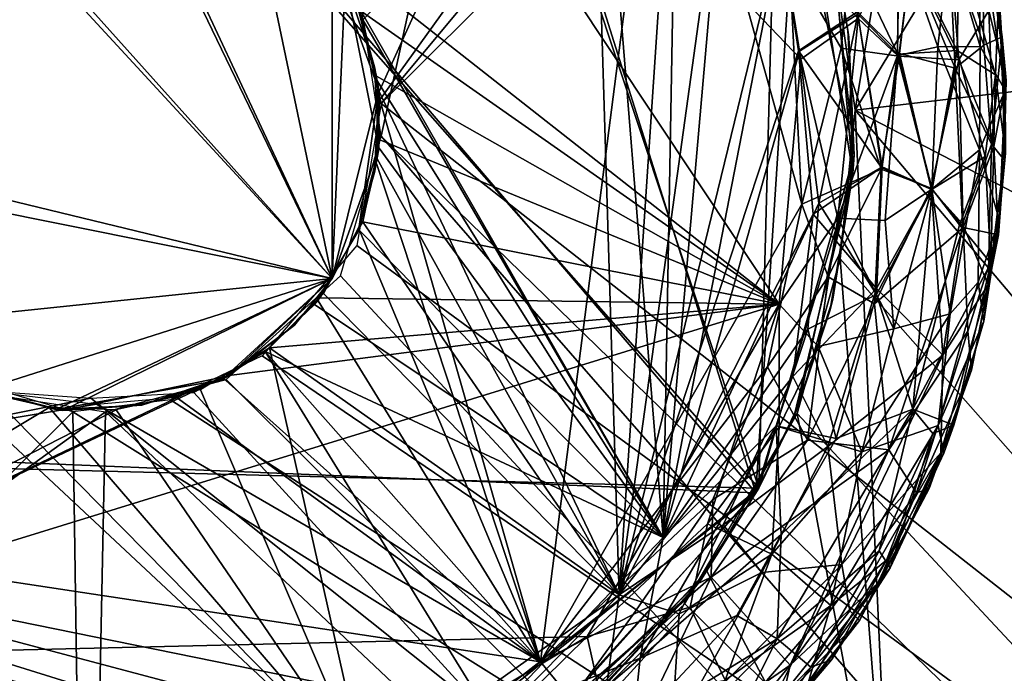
# Model space of a CAD drawing. Header units: inches. Extents: x -7.3 to 7.3, y -7.3 to 7.3.
# Tile 7 of 13: x -0.1 to 1.2, y -0.7 to 0.1. Entities that reach past the tile are written whole.
import ezdxf

# ---------------------------------------------------------------- set-up
doc = ezdxf.new("R2010")
doc.units = ezdxf.units.IN
doc.layers.get('0').update_dxf_attribs({"true_color": 0xc2ced6})

msp = doc.modelspace()

# ---------------------------------------------------------------- linework, layer by layer
for points in [[(0.9871, 0.0122), (2.12, 6.9287), (0.9492, 0.2759), (0.9871, 0.0122)], [(2.12, 6.9287), (0.9871, 0.0122), (7.2075, 0.7445), (2.12, 6.9287)], [(0.9492, 0.2759), (4.441, 5.7256), (0.9871, 0.0122), (0.9492, 0.2759)], [(6.6326, -2.9178), (0.9871, 0.0122), (4.441, 5.7256), (6.6326, -2.9178)], [(1.5299, 5.2582), (0.3764, -0.021), (0.3511, 0.1433), (1.5299, 5.2582)], [(4.0907, -3.638), (0.3764, -0.021), (1.5299, 5.2582), (4.0907, -3.638)], [(3.7124, 4.0241), (0.3466, 0.1439), (0.3764, 0.021), (3.7124, 4.0241)], [(0.3764, 0.021), (4.0565, 3.6746), (3.7124, 4.0241), (0.3764, 0.021)], [(4.0565, 3.6746), (0.3764, 0.021), (4.4589, -3.1799), (4.0565, 3.6746)], [(0.8592, -0.4808), (-0.8988, -0.4083), (-0.3417, 0.9257), (0.8592, -0.4808)], [(-0.3635, 0.9169), (-0.8887, -0.429), (0.8627, -0.4745), (-0.3635, 0.9169)], [(0.8627, -0.4745), (0.4071, 0.8994), (-0.3635, 0.9169), (0.8627, -0.4745)], [(-0.3417, 0.9257), (0.4282, 0.8892), (0.8592, -0.4808), (-0.3417, 0.9257)], [(0.8894, 0.2395), (0.1399, 0.8895), (0.9171, 0.0782), (0.8894, 0.2395)], [(0.8889, -0.2376), (0.9171, 0.0782), (0.1399, 0.8895), (0.8889, -0.2376)], [(0.8889, -0.2376), (0.1399, 0.8895), (0.2986, 0.2268), (0.8889, -0.2376)], [(0.4071, 0.8994), (0.8627, -0.4745), (0.8868, 0.4334), (0.4071, 0.8994)], [(0.8592, -0.4808), (0.4282, 0.8892), (0.914, 0.3678), (0.8592, -0.4808)], [(1.0348, -1.0349), (7.2075, 0.7445), (0.9871, 0.0122), (1.0348, -1.0349)], [(0.3132, 0.2052), (0.6448, 0.6346), (0.7397, -0.5383), (0.3132, 0.2052)], [(0.3736, 0.0364), (0.6448, 0.6345), (0.3487, 0.1403), (0.3736, 0.0364)], [(0.683, -0.6122), (0.6448, 0.6345), (0.3736, 0.0364), (0.683, -0.6122)], [(0.6448, 0.6346), (0.7583, 0.5112), (0.7397, -0.5383), (0.6448, 0.6346)], [(0.683, -0.6122), (0.758, 0.511), (0.6448, 0.6345), (0.683, -0.6122)], [(0.3747, 0.0257), (0.3532, 0.1294), (0.7401, 0.5344), (0.3747, 0.0257)], [(0.7401, 0.5344), (0.5814, -0.6985), (0.3747, 0.0257), (0.7401, 0.5344)], [(0.9182, -0.1088), (0.5814, -0.6985), (0.7401, 0.5344), (0.9182, -0.1088)], [(0.7401, 0.5344), (0.902, 0.2085), (0.9182, -0.1088), (0.7401, 0.5344)], [(0.758, 0.511), (0.683, -0.6122), (0.8195, 0.3747), (0.758, 0.511)], [(0.8196, 0.3747), (0.7397, -0.5383), (0.7583, 0.5112), (0.8196, 0.3747)], [(0.9859, -0.0457), (0.8868, 0.4334), (0.8627, -0.4745), (0.9859, -0.0457)], [(0.9546, 0.245), (0.8868, 0.4334), (0.9859, -0.0457), (0.9546, 0.245)], [(0.0339, 0.3746), (-0.18, 0.3297), (0.313, -0.2047), (0.0339, 0.3746)], [(-0.1709, 0.3352), (0.0428, 0.3731), (0.313, -0.2047), (-0.1709, 0.3352)], [(0.2047, 0.313), (0.0339, 0.3746), (0.313, -0.2047), (0.2047, 0.313)], [(0.313, -0.2047), (0.0428, 0.3731), (0.2047, 0.313), (0.313, -0.2047)], [(0.683, -0.6122), (0.8908, 0.2407), (0.8195, 0.3747), (0.683, -0.6122)], [(0.8196, 0.3747), (0.8913, 0.2408), (0.7397, -0.5383), (0.8196, 0.3747)], [(0.914, 0.3678), (0.9841, -0.0686), (0.8592, -0.4808), (0.914, 0.3678)], [(0.9841, -0.0686), (0.914, 0.3678), (0.9583, 0.231), (0.9841, -0.0686)], [(-0.1709, 0.3352), (0.313, -0.2047), (-0.3733, -0.0385), (-0.1709, 0.3352)], [(0.313, -0.2047), (-0.18, 0.3297), (-0.3678, -0.0681), (0.313, -0.2047)], [(0.2047, 0.313), (0.313, 0.2047), (0.313, -0.2047), (0.2047, 0.313)], [(0.2047, 0.313), (0.313, -0.2047), (0.3297, 0.18), (0.2047, 0.313)], [(1.1085, 0.2276), (1.1479, 0.0945), (1.1458, 0.2609), (1.1085, 0.2276)], [(1.1458, 0.2609), (1.1802, 0.0377), (1.1721, 0.1659), (1.1458, 0.2609)], [(1.1479, 0.0945), (1.1802, 0.0377), (1.1458, 0.2609), (1.1479, 0.0945)], [(0.9546, 0.245), (0.9859, -0.0457), (0.9777, 0.1154), (0.9546, 0.245)], [(0.9583, 0.231), (0.9546, 0.245), (0.9777, 0.1154), (0.9583, 0.231)], [(1.1506, 0.2369), (1.1763, 0.107), (1.1562, 0.2427), (1.1506, 0.2369)], [(1.1594, 0.1407), (1.1562, 0.2427), (1.1815, 0.0507), (1.1594, 0.1407)], [(1.1815, 0.0507), (1.1562, 0.2427), (1.1763, 0.107), (1.1815, 0.0507)], [(0.683, -0.6122), (0.9138, 0.0887), (0.8908, 0.2407), (0.683, -0.6122)], [(0.9151, 0.0884), (0.7397, -0.5383), (0.8913, 0.2408), (0.9151, 0.0884)], [(0.8894, 0.2395), (0.9171, 0.0782), (0.9909, 0.1306), (0.8894, 0.2395)], [(0.8908, 0.2407), (0.9138, 0.0887), (0.99, 0.1392), (0.8908, 0.2407)], [(0.8913, 0.2408), (0.9905, 0.1362), (0.9151, 0.0884), (0.8913, 0.2408)], [(0.9583, 0.231), (0.9788, 0.1065), (0.9841, -0.0686), (0.9583, 0.231)], [(0.9777, 0.1154), (0.9788, 0.1065), (0.9583, 0.231), (0.9777, 0.1154)], [(0.9905, 0.1362), (1.0437, 0.2365), (1.0414, 0.0845), (0.9905, 0.1362)], [(0.9909, 0.1306), (1.0414, 0.0827), (1.0428, 0.2394), (0.9909, 0.1306)], [(1.0414, 0.0827), (1.0936, 0.0939), (1.0428, 0.2394), (1.0414, 0.0827)], [(1.0437, 0.2365), (1.1185, 0.0892), (1.0414, 0.0845), (1.0437, 0.2365)], [(1.0428, 0.2394), (1.0936, 0.0939), (1.1085, 0.2276), (1.0428, 0.2394)], [(1.1212, 0.2233), (1.1185, 0.0892), (1.0437, 0.2365), (1.1212, 0.2233)], [(1.1083, 0.2227), (1.1526, 0.0963), (1.1506, 0.2369), (1.1083, 0.2227)], [(1.1526, 0.0963), (1.1763, 0.107), (1.1506, 0.2369), (1.1526, 0.0963)], [(0.348, 0.1415), (0.8889, -0.2376), (0.2986, 0.2268), (0.348, 0.1415)], [(1.1086, 0.2273), (1.1204, 0.0774), (1.0582, 0.2039), (1.1086, 0.2273)], [(1.0582, 0.2039), (1.116, 0.0663), (1.1083, 0.2227), (1.0582, 0.2039)], [(1.0936, 0.0939), (1.1479, 0.0945), (1.1085, 0.2276), (1.0936, 0.0939)], [(1.116, 0.0663), (1.1526, 0.0963), (1.1083, 0.2227), (1.116, 0.0663)], [(1.1086, 0.2273), (1.1594, 0.1407), (1.1204, 0.0774), (1.1086, 0.2273)], [(1.1212, 0.2233), (1.1678, 0.0579), (1.1185, 0.0892), (1.1212, 0.2233)], [(1.1212, 0.2233), (1.1721, 0.1659), (1.1678, 0.0579), (1.1212, 0.2233)], [(0.313, 0.2047), (0.3733, 0.0385), (0.313, -0.2047), (0.313, 0.2047)], [(0.313, 0.2047), (0.3478, 0.1377), (0.3733, 0.0385), (0.313, 0.2047)], [(0.3527, 0.1286), (0.3132, 0.2052), (0.7397, -0.5383), (0.3527, 0.1286)], [(0.9815, 0.2118), (0.9691, 0.0921), (0.902, 0.2085), (0.9815, 0.2118)], [(0.902, 0.2085), (0.9691, 0.0921), (0.9182, -0.1088), (0.902, 0.2085)], [(0.9815, 0.2118), (1.0434, 0.0818), (0.9691, 0.0921), (0.9815, 0.2118)], [(0.9815, 0.2118), (1.0582, 0.2039), (1.0434, 0.0818), (0.9815, 0.2118)], [(0.99, 0.1392), (1.0443, 0.0854), (1.0582, 0.2039), (0.99, 0.1392)], [(1.0582, 0.2039), (1.1204, 0.0774), (1.0434, 0.0818), (1.0582, 0.2039)], [(1.0443, 0.0854), (1.116, 0.0663), (1.0582, 0.2039), (1.0443, 0.0854)], [(0.3732, -0.0375), (0.3297, 0.18), (0.313, -0.2047), (0.3732, -0.0375)], [(0.3297, 0.18), (0.3732, -0.0375), (0.3678, 0.0681), (0.3297, 0.18)], [(0.3678, 0.0681), (0.3478, 0.1377), (0.3297, 0.18), (0.3678, 0.0681)], [(1.1678, 0.0579), (1.1721, 0.1659), (1.1809, -0.0432), (1.1678, 0.0579)], [(1.1809, -0.0432), (1.1721, 0.1659), (1.1802, 0.0377), (1.1809, -0.0432)], [(0.3702, 0.0562), (0.8889, -0.2376), (0.348, 0.1415), (0.3702, 0.0562)], [(1.1204, 0.0774), (1.1594, 0.1407), (1.1657, -0.0346), (1.1204, 0.0774)], [(1.1594, 0.1407), (1.1815, 0.0507), (1.1657, -0.0346), (1.1594, 0.1407)], [(0.3678, 0.0681), (0.3733, 0.0385), (0.3478, 0.1377), (0.3678, 0.0681)], [(0.3711, 0.0504), (0.3527, 0.1286), (0.7397, -0.5383), (0.3711, 0.0504)], [(1.0209, -0.0615), (0.99, 0.1392), (0.9138, 0.0887), (1.0209, -0.0615)], [(0.9401, -0.1076), (0.9151, 0.0884), (0.9905, 0.1362), (0.9401, -0.1076)], [(0.9647, -0.1267), (0.9909, 0.1306), (0.9171, 0.0782), (0.9647, -0.1267)], [(1.0217, -0.0605), (0.9401, -0.1076), (0.9905, 0.1362), (1.0217, -0.0605)], [(1.0414, 0.0827), (0.9909, 0.1306), (0.9647, -0.1267), (1.0414, 0.0827)], [(0.99, 0.1392), (1.0209, -0.0615), (1.0443, 0.0854), (0.99, 0.1392)], [(0.9905, 0.1362), (1.0414, 0.0845), (1.0217, -0.0605), (0.9905, 0.1362)], [(0.9788, 0.1065), (0.9777, 0.1154), (0.9859, -0.0457), (0.9788, 0.1065)], [(0.9859, -0.0457), (0.9841, -0.0686), (0.9788, 0.1065), (0.9859, -0.0457)], [(1.1526, 0.0963), (1.1627, -0.0313), (1.1763, 0.107), (1.1526, 0.0963)], [(1.1763, 0.107), (1.1627, -0.0313), (1.1789, -0.0518), (1.1763, 0.107)], [(1.1815, 0.0507), (1.1763, 0.107), (1.1789, -0.0518), (1.1815, 0.0507)], [(1.0204, -0.0637), (0.9182, -0.1088), (0.9691, 0.0921), (1.0204, -0.0637)], [(0.9691, 0.0921), (1.0434, 0.0818), (1.0204, -0.0637), (0.9691, 0.0921)], [(1.0859, -0.0896), (1.0936, 0.0939), (1.0414, 0.0827), (1.0859, -0.0896)], [(1.086, -0.0895), (1.0414, 0.0845), (1.1185, 0.0892), (1.086, -0.0895)], [(1.0859, -0.0896), (1.1472, -0.0387), (1.0936, 0.0939), (1.0859, -0.0896)], [(1.086, -0.0895), (1.1185, 0.0892), (1.1543, -0.0472), (1.086, -0.0895)], [(1.0936, 0.0939), (1.1472, -0.0387), (1.1479, 0.0945), (1.0936, 0.0939)], [(1.116, 0.0663), (1.1627, -0.0313), (1.1526, 0.0963), (1.116, 0.0663)], [(1.1185, 0.0892), (1.1678, 0.0579), (1.1543, -0.0472), (1.1185, 0.0892)], [(1.1479, 0.0945), (1.1472, -0.0387), (1.1802, 0.0377), (1.1479, 0.0945)], [(0.9138, 0.0887), (0.683, -0.6122), (0.9328, -0.1214), (0.9138, 0.0887)], [(0.7397, -0.5383), (0.9151, 0.0884), (0.9401, -0.1076), (0.7397, -0.5383)], [(0.9171, 0.0782), (0.8889, -0.2376), (0.9647, -0.1267), (0.9171, 0.0782)], [(0.9328, -0.1214), (1.0209, -0.0615), (0.9138, 0.0887), (0.9328, -0.1214)], [(1.0258, -0.1296), (1.0414, 0.0827), (0.9647, -0.1267), (1.0258, -0.1296)], [(1.085, -0.088), (1.0204, -0.0637), (1.0434, 0.0818), (1.085, -0.088)], [(1.0209, -0.0615), (1.0854, -0.0897), (1.0443, 0.0854), (1.0209, -0.0615)], [(1.086, -0.0895), (1.0217, -0.0605), (1.0414, 0.0845), (1.086, -0.0895)], [(1.0258, -0.1296), (1.0859, -0.0896), (1.0414, 0.0827), (1.0258, -0.1296)], [(1.0434, 0.0818), (1.1204, 0.0774), (1.085, -0.088), (1.0434, 0.0818)], [(1.0854, -0.0897), (1.116, 0.0663), (1.0443, 0.0854), (1.0854, -0.0897)], [(1.1204, 0.0774), (1.126, -0.139), (1.085, -0.088), (1.1204, 0.0774)], [(1.1204, 0.0774), (1.1657, -0.0346), (1.126, -0.139), (1.1204, 0.0774)], [(0.3678, 0.0681), (0.3732, -0.0375), (0.3733, 0.0385), (0.3678, 0.0681)], [(1.0854, -0.0897), (1.1254, -0.134), (1.116, 0.0663), (1.0854, -0.0897)], [(1.116, 0.0663), (1.1254, -0.134), (1.1627, -0.0313), (1.116, 0.0663)], [(0.3702, 0.0562), (0.3747, -0.0257), (0.8889, -0.2376), (0.3702, 0.0562)], [(1.1678, 0.0579), (1.1618, -0.1848), (1.1543, -0.0472), (1.1678, 0.0579)], [(1.1678, 0.0579), (1.1809, -0.0432), (1.1618, -0.1848), (1.1678, 0.0579)], [(0.3733, 0.0385), (0.3478, -0.1377), (0.313, -0.2047), (0.3733, 0.0385)], [(0.3478, -0.1377), (0.3733, 0.0385), (0.3678, -0.0681), (0.3478, -0.1377)], [(0.3732, -0.0375), (0.3678, -0.0681), (0.3733, 0.0385), (0.3732, -0.0375)], [(0.3711, 0.0504), (0.7397, -0.5383), (0.3736, -0.0364), (0.3711, 0.0504)], [(1.1657, -0.0346), (1.1815, 0.0507), (1.1717, -0.1481), (1.1657, -0.0346)], [(1.1789, -0.0518), (1.1717, -0.1481), (1.1815, 0.0507), (1.1789, -0.0518)], [(0.3747, 0.0257), (0.5814, -0.6985), (0.3702, -0.0562), (0.3747, 0.0257)], [(0.683, -0.6122), (0.3736, 0.0364), (0.3711, -0.0504), (0.683, -0.6122)], [(1.1472, -0.0387), (1.1727, -0.1288), (1.1802, 0.0377), (1.1472, -0.0387)], [(1.1809, -0.0432), (1.1802, 0.0377), (1.1727, -0.1288), (1.1809, -0.0432)], [(0.3447, -0.1619), (4.4589, -3.1799), (0.3764, 0.021), (0.3447, -0.1619)], [(0.9678, -0.1791), (1.0348, -1.0349), (0.9871, 0.0122), (0.9678, -0.1791)], [(5.2331, -5.0116), (0.9678, -0.1791), (0.9871, 0.0122), (5.2331, -5.0116)], [(0.9871, 0.0122), (6.6326, -2.9178), (5.2331, -5.0116), (0.9871, 0.0122)], [(3.797, -3.9419), (0.3237, -0.2011), (0.3764, -0.021), (3.797, -3.9419)], [(0.3764, -0.021), (4.0907, -3.638), (3.797, -3.9419), (0.3764, -0.021)], [(0.3732, -0.0375), (0.313, -0.2047), (0.3478, -0.1377), (0.3732, -0.0375)], [(0.3478, -0.1377), (0.3678, -0.0681), (0.3732, -0.0375), (0.3478, -0.1377)], [(0.348, -0.1422), (0.3736, -0.0364), (0.7397, -0.5383), (0.348, -0.1422)], [(0.3527, -0.1313), (0.8889, -0.2376), (0.3747, -0.0257), (0.3527, -0.1313)], [(1.1254, -0.134), (1.1582, -0.2127), (1.1627, -0.0313), (1.1254, -0.134)], [(1.1657, -0.0346), (1.1717, -0.1481), (1.126, -0.139), (1.1657, -0.0346)], [(1.1627, -0.0313), (1.1582, -0.2127), (1.1789, -0.0518), (1.1627, -0.0313)], [(-0.2645, -0.2645), (-0.3733, -0.0385), (0.313, -0.2047), (-0.2645, -0.2645)], [(0.3521, -0.131), (0.683, -0.6122), (0.3711, -0.0504), (0.3521, -0.131)], [(0.8627, -0.4745), (0.914, -0.3678), (0.9859, -0.0457), (0.8627, -0.4745)], [(0.9583, -0.231), (0.9859, -0.0457), (0.914, -0.3678), (0.9583, -0.231)], [(0.9841, -0.0686), (0.9859, -0.0457), (0.9583, -0.231), (0.9841, -0.0686)], [(1.0859, -0.0896), (1.1093, -0.2501), (1.1472, -0.0387), (1.0859, -0.0896)], [(1.1216, -0.1355), (1.086, -0.0895), (1.1543, -0.0472), (1.1216, -0.1355)], [(1.1472, -0.0387), (1.1093, -0.2501), (1.1453, -0.2094), (1.1472, -0.0387)], [(1.1543, -0.0472), (1.1618, -0.1848), (1.1216, -0.1355), (1.1543, -0.0472)], [(1.1472, -0.0387), (1.1453, -0.2094), (1.1727, -0.1288), (1.1472, -0.0387)], [(1.1727, -0.1288), (1.1618, -0.1848), (1.1809, -0.0432), (1.1727, -0.1288)], [(0.3478, -0.1412), (0.3702, -0.0562), (0.5814, -0.6985), (0.3478, -0.1412)], [(1.0209, -0.0615), (0.9328, -0.1214), (1.0143, -0.2174), (1.0209, -0.0615)], [(1.0217, -0.0605), (1.0144, -0.2251), (0.9401, -0.1076), (1.0217, -0.0605)], [(1.0209, -0.0615), (1.0143, -0.2174), (1.0854, -0.0897), (1.0209, -0.0615)], [(1.0217, -0.0605), (1.086, -0.0895), (1.0144, -0.2251), (1.0217, -0.0605)], [(1.1717, -0.1481), (1.1789, -0.0518), (1.1582, -0.2127), (1.1717, -0.1481)], [(-0.2645, -0.2645), (0.313, -0.2047), (-0.3678, -0.0681), (-0.2645, -0.2645)], [(0.3478, -0.1377), (0.3478, -0.1377), (0.3678, -0.0681), (0.3478, -0.1377)], [(0.8592, -0.4808), (0.9841, -0.0686), (0.9085, -0.3814), (0.8592, -0.4808)], [(0.9085, -0.3814), (0.9841, -0.0686), (0.9546, -0.245), (0.9085, -0.3814)], [(0.9182, -0.1088), (1.0204, -0.0637), (0.9524, -0.2024), (0.9182, -0.1088)], [(1.0204, -0.0637), (1.0117, -0.237), (0.9524, -0.2024), (1.0204, -0.0637)], [(0.9583, -0.231), (0.9546, -0.245), (0.9841, -0.0686), (0.9583, -0.231)], [(1.0204, -0.0637), (1.085, -0.088), (1.0117, -0.237), (1.0204, -0.0637)], [(1.085, -0.088), (1.126, -0.139), (1.0117, -0.237), (1.085, -0.088)], [(1.0143, -0.2174), (1.0998, -0.3033), (1.0854, -0.0897), (1.0143, -0.2174)], [(1.0144, -0.2251), (1.086, -0.0895), (1.0614, -0.373), (1.0144, -0.2251)], [(1.0258, -0.1296), (1.0369, -0.2692), (1.0859, -0.0896), (1.0258, -0.1296)], [(1.0859, -0.0896), (1.0369, -0.2692), (1.1093, -0.2501), (1.0859, -0.0896)], [(1.086, -0.0895), (1.1216, -0.1355), (1.0614, -0.373), (1.086, -0.0895)], [(1.0854, -0.0897), (1.0998, -0.3033), (1.1254, -0.134), (1.0854, -0.0897)], [(0.5814, -0.6985), (0.9182, -0.1088), (0.8742, -0.3181), (0.5814, -0.6985)], [(0.7397, -0.5383), (0.9401, -0.1076), (0.9261, -0.2698), (0.7397, -0.5383)], [(0.9524, -0.2024), (0.8742, -0.3181), (0.9182, -0.1088), (0.9524, -0.2024)], [(0.9401, -0.1076), (1.0144, -0.2251), (0.9261, -0.2698), (0.9401, -0.1076)], [(0.9328, -0.1214), (0.683, -0.6122), (0.9068, -0.3307), (0.9328, -0.1214)], [(0.8889, -0.2376), (0.9394, -0.2921), (0.9647, -0.1267), (0.8889, -0.2376)], [(0.9328, -0.1214), (0.9068, -0.3307), (1.0143, -0.2174), (0.9328, -0.1214)], [(0.9394, -0.2921), (1.0369, -0.2692), (0.9647, -0.1267), (0.9394, -0.2921)], [(1.0369, -0.2692), (1.0258, -0.1296), (0.9647, -0.1267), (1.0369, -0.2692)], [(0.2976, -0.2296), (0.8889, -0.2376), (0.3527, -0.1313), (0.2976, -0.2296)], [(0.3019, -0.2239), (0.683, -0.6122), (0.3521, -0.131), (0.3019, -0.2239)], [(0.313, -0.2047), (0.313, -0.2047), (0.3478, -0.1377), (0.313, -0.2047)], [(0.313, -0.2047), (0.3478, -0.1377), (0.3478, -0.1377), (0.313, -0.2047)], [(1.126, -0.139), (1.0304, -0.4252), (1.0117, -0.237), (1.126, -0.139)], [(1.126, -0.139), (1.132, -0.2723), (1.0304, -0.4252), (1.126, -0.139)], [(1.1216, -0.1355), (1.1618, -0.1848), (1.0614, -0.373), (1.1216, -0.1355)], [(1.1254, -0.134), (1.0998, -0.3033), (1.1582, -0.2127), (1.1254, -0.134)], [(1.1717, -0.1481), (1.132, -0.2723), (1.126, -0.139), (1.1717, -0.1481)], [(1.1727, -0.1288), (1.1453, -0.2094), (1.1528, -0.2593), (1.1727, -0.1288)], [(1.1727, -0.1288), (1.1528, -0.2593), (1.1618, -0.1848), (1.1727, -0.1288)], [(0.2904, -0.238), (0.348, -0.1422), (0.7397, -0.5383), (0.2904, -0.238)], [(0.2951, -0.2331), (0.3478, -0.1412), (0.5814, -0.6985), (0.2951, -0.2331)], [(1.1717, -0.1481), (1.1371, -0.3226), (1.132, -0.2723), (1.1717, -0.1481)], [(1.1371, -0.3226), (1.1717, -0.1481), (1.1582, -0.2127), (1.1371, -0.3226)], [(4.4589, -3.1799), (0.3447, -0.1619), (0.2231, -0.3041), (4.4589, -3.1799)], [(0.9678, -0.1791), (0.9122, -0.3786), (1.0348, -1.0349), (0.9678, -0.1791)], [(0.9678, -0.1791), (5.2331, -5.0116), (0.9122, -0.3786), (0.9678, -0.1791)], [(1.0614, -0.373), (1.1618, -0.1848), (1.1142, -0.3936), (1.0614, -0.373)], [(1.1528, -0.2593), (1.1142, -0.3936), (1.1618, -0.1848), (1.1528, -0.2593)], [(0.1767, -0.3347), (0.3237, -0.2011), (3.797, -3.9419), (0.1767, -0.3347)], [(0.9524, -0.2024), (0.9255, -0.413), (0.8742, -0.3181), (0.9524, -0.2024)], [(1.0117, -0.237), (0.9255, -0.413), (0.9524, -0.2024), (1.0117, -0.237)], [(0.313, -0.2047), (-0.1377, -0.3478), (-0.2645, -0.2645), (0.313, -0.2047)], [(-0.2645, -0.2645), (-0.1377, -0.3478), (0.313, -0.2047), (-0.2645, -0.2645)], [(0.313, -0.2047), (-0.0428, -0.3731), (-0.1377, -0.3478), (0.313, -0.2047)], [(0.313, -0.2047), (-0.1377, -0.3478), (-0.0339, -0.3746), (0.313, -0.2047)], [(-0.0428, -0.3731), (0.313, -0.2047), (0.1709, -0.3352), (-0.0428, -0.3731)], [(-0.0339, -0.3746), (0.18, -0.3297), (0.313, -0.2047), (-0.0339, -0.3746)], [(0.1709, -0.3352), (0.313, -0.2047), (0.2645, -0.2645), (0.1709, -0.3352)], [(0.2645, -0.2645), (0.313, -0.2047), (0.18, -0.3297), (0.2645, -0.2645)], [(0.2645, -0.2645), (0.2645, -0.2645), (0.313, -0.2047), (0.2645, -0.2645)], [(0.2645, -0.2645), (0.313, -0.2047), (0.313, -0.2047), (0.2645, -0.2645)], [(1.1453, -0.2094), (1.0939, -0.3937), (1.1528, -0.2593), (1.1453, -0.2094)], [(1.1093, -0.2501), (1.0939, -0.3937), (1.1453, -0.2094), (1.1093, -0.2501)], [(1.1582, -0.2127), (1.0975, -0.4291), (1.1371, -0.3226), (1.1582, -0.2127)], [(1.0998, -0.3033), (1.0975, -0.4291), (1.1582, -0.2127), (1.0998, -0.3033)], [(0.683, -0.6122), (0.3019, -0.2239), (0.2324, -0.294), (0.683, -0.6122)], [(0.9068, -0.3307), (0.9519, -0.4211), (1.0143, -0.2174), (0.9068, -0.3307)], [(1.0144, -0.2251), (0.9626, -0.4105), (0.9261, -0.2698), (1.0144, -0.2251)], [(1.0143, -0.2174), (0.9519, -0.4211), (1.0998, -0.3033), (1.0143, -0.2174)], [(1.0144, -0.2251), (1.0614, -0.373), (0.9626, -0.4105), (1.0144, -0.2251)], [(-0.5929, -0.695), (0.8889, -0.2376), (0.1769, -0.3299), (-0.5929, -0.695)], [(-0.5929, -0.695), (0.6417, -0.6658), (0.8889, -0.2376), (-0.5929, -0.695)], [(0.1769, -0.3299), (0.8889, -0.2376), (0.2324, -0.294), (0.1769, -0.3299)], [(0.2951, -0.2331), (0.5814, -0.6985), (0.2266, -0.2987), (0.2951, -0.2331)], [(0.2266, -0.2987), (0.2904, -0.238), (0.7397, -0.5383), (0.2266, -0.2987)], [(0.8889, -0.2376), (0.2976, -0.2296), (0.2324, -0.294), (0.8889, -0.2376)], [(0.8889, -0.2376), (0.6417, -0.6658), (0.7967, -0.5206), (0.8889, -0.2376)], [(0.8889, -0.2376), (0.7967, -0.5206), (0.889, -0.3955), (0.8889, -0.2376)], [(0.8889, -0.2376), (0.889, -0.3955), (0.9394, -0.2921), (0.8889, -0.2376)], [(0.9546, -0.245), (0.9583, -0.231), (0.914, -0.3678), (0.9546, -0.245)], [(1.0117, -0.237), (1.0304, -0.4252), (0.9255, -0.413), (1.0117, -0.237)], [(0.914, -0.3678), (0.9085, -0.3814), (0.9546, -0.245), (0.914, -0.3678)], [(1.0369, -0.2692), (0.9956, -0.428), (1.1093, -0.2501), (1.0369, -0.2692)], [(0.9956, -0.428), (1.0939, -0.3937), (1.1093, -0.2501), (0.9956, -0.428)], [(0.18, -0.3297), (0.1709, -0.3352), (0.2645, -0.2645), (0.18, -0.3297)], [(0.1709, -0.3352), (0.2645, -0.2645), (0.2645, -0.2645), (0.1709, -0.3352)], [(1.0939, -0.3937), (1.1014, -0.4296), (1.1528, -0.2593), (1.0939, -0.3937)], [(1.1014, -0.4296), (1.1142, -0.3936), (1.1528, -0.2593), (1.1014, -0.4296)], [(0.7397, -0.5383), (0.9261, -0.2698), (0.8852, -0.3944), (0.7397, -0.5383)], [(0.9261, -0.2698), (0.9626, -0.4105), (0.8852, -0.3944), (0.9261, -0.2698)], [(0.9394, -0.2921), (0.9956, -0.428), (1.0369, -0.2692), (0.9394, -0.2921)], [(1.132, -0.2723), (1.0661, -0.4806), (1.0304, -0.4252), (1.132, -0.2723)], [(1.132, -0.2723), (1.1371, -0.3226), (1.0661, -0.4806), (1.132, -0.2723)], [(0.3561, -0.8438), (-0.2236, -0.3024), (-0.7627, -0.4956), (0.3561, -0.8438)], [(0.3561, -0.8438), (-0.1279, -0.3532), (-0.2236, -0.3024), (0.3561, -0.8438)], [(0.2231, -0.3041), (0.1048, -0.3607), (4.4589, -3.1799), (0.2231, -0.3041)], [(0.2266, -0.2987), (0.5176, -0.7702), (0.1349, -0.3513), (0.2266, -0.2987)], [(0.2324, -0.294), (0.1435, -0.3479), (0.3561, -0.8438), (0.2324, -0.294)], [(0.2266, -0.2987), (0.5814, -0.6985), (0.1723, -0.3324), (0.2266, -0.2987)], [(0.2266, -0.2987), (0.7397, -0.5383), (0.5176, -0.7702), (0.2266, -0.2987)], [(0.2324, -0.294), (0.3561, -0.8438), (0.683, -0.6122), (0.2324, -0.294)], [(0.9394, -0.2921), (0.889, -0.3955), (0.9956, -0.428), (0.9394, -0.2921)], [(0.9519, -0.4211), (0.97, -0.5728), (1.0998, -0.3033), (0.9519, -0.4211)], [(1.0998, -0.3033), (0.97, -0.5728), (1.0975, -0.4291), (1.0998, -0.3033)], [(-0.021, -0.3764), (-0.2011, -0.3237), (-3.7011, -4.0355), (-0.021, -0.3764)], [(0.0681, -0.3678), (0.18, -0.3297), (-0.0339, -0.3746), (0.0681, -0.3678)], [(0.0681, -0.3678), (0.1709, -0.3352), (0.18, -0.3297), (0.0681, -0.3678)], [(0.8038, -0.4892), (0.5814, -0.6985), (0.8742, -0.3181), (0.8038, -0.4892)], [(0.8742, -0.3181), (0.9255, -0.413), (0.8038, -0.4892), (0.8742, -0.3181)], [(1.1371, -0.3226), (1.0822, -0.4752), (1.0661, -0.4806), (1.1371, -0.3226)], [(1.0975, -0.4291), (1.0822, -0.4752), (1.1371, -0.3226), (1.0975, -0.4291)], [(-0.5929, -0.695), (0.1769, -0.3299), (0.1191, -0.3553), (-0.5929, -0.695)], [(-0.0428, -0.3731), (0.1709, -0.3352), (0.0681, -0.3678), (-0.0428, -0.3731)], [(0.021, -0.3764), (0.1767, -0.3347), (3.797, -3.9419), (0.021, -0.3764)], [(0.0681, -0.3678), (0.0681, -0.3678), (0.1709, -0.3352), (0.0681, -0.3678)], [(0.5814, -0.6985), (0.1122, -0.3576), (0.1723, -0.3324), (0.5814, -0.6985)], [(0.9068, -0.3307), (0.683, -0.6122), (0.8169, -0.5221), (0.9068, -0.3307)], [(0.9068, -0.3307), (0.8169, -0.5221), (0.9519, -0.4211), (0.9068, -0.3307)], [(-4.2497, -3.4546), (-0.1433, -0.3511), (0.021, -0.3764), (-4.2497, -3.4546)], [(-0.7635, -0.4948), (-0.1383, -0.3489), (0.0094, -0.3665), (-0.7635, -0.4948)], [(-0.7561, -0.5113), (-0.1383, -0.3489), (0.0021, -0.3588), (-0.7561, -0.5113)], [(-0.1279, -0.3532), (-0.5929, -0.695), (-0.0514, -0.3708), (-0.1279, -0.3532)], [(-0.1377, -0.3478), (-0.1377, -0.3478), (-0.0428, -0.3731), (-0.1377, -0.3478)], [(-0.1377, -0.3478), (-0.0428, -0.3731), (-0.0339, -0.3746), (-0.1377, -0.3478)], [(-0.1279, -0.3532), (0.3561, -0.8438), (-0.0514, -0.3708), (-0.1279, -0.3532)], [(0.5176, -0.7702), (0.0021, -0.3588), (0.1349, -0.3513), (0.5176, -0.7702)], [(0.0347, -0.3739), (0.3561, -0.8438), (0.1435, -0.3479), (0.0347, -0.3739)], [(0.5814, -0.6985), (-0.7635, -0.4948), (0.0094, -0.3665), (0.5814, -0.6985)], [(0.5176, -0.7702), (-0.7561, -0.5113), (0.0021, -0.3588), (0.5176, -0.7702)], [(0.0347, -0.3739), (-0.5929, -0.695), (0.1191, -0.3553), (0.0347, -0.3739)], [(-0.0339, -0.3746), (-0.0428, -0.3731), (0.0681, -0.3678), (-0.0339, -0.3746)], [(-0.0339, -0.3746), (0.0681, -0.3678), (0.0681, -0.3678), (-0.0339, -0.3746)], [(4.4589, -3.1799), (0.1048, -0.3607), (-0.021, -0.3764), (4.4589, -3.1799)], [(0.5814, -0.6985), (0.0094, -0.3665), (0.1122, -0.3576), (0.5814, -0.6985)], [(0.9085, -0.3814), (0.914, -0.3678), (0.8627, -0.4745), (0.9085, -0.3814)], [(0.021, -0.3764), (-0.0825, -5.4722), (-4.2497, -3.4546), (0.021, -0.3764)], [(-3.7011, -4.0355), (0.0534, -5.4739), (-0.021, -0.3764), (-3.7011, -4.0355)], [(0.0347, -0.3739), (-0.0514, -0.3708), (-0.5929, -0.695), (0.0347, -0.3739)], [(3.797, -3.9419), (-0.0825, -5.4722), (0.021, -0.3764), (3.797, -3.9419)], [(0.0347, -0.3739), (-0.0514, -0.3708), (0.3561, -0.8438), (0.0347, -0.3739)], [(-0.021, -0.3764), (0.0534, -5.4739), (4.4589, -3.1799), (-0.021, -0.3764)], [(0.9122, -0.3786), (5.2331, -5.0116), (0.7676, -0.6235), (0.9122, -0.3786)], [(1.0348, -1.0349), (0.9122, -0.3786), (0.7958, -0.5814), (1.0348, -1.0349)], [(1.0614, -0.373), (1.0181, -0.5555), (0.8866, -0.6687), (1.0614, -0.373)], [(1.0614, -0.373), (0.8866, -0.6687), (0.8918, -0.5344), (1.0614, -0.373)], [(0.9626, -0.4105), (1.0614, -0.373), (0.8918, -0.5344), (0.9626, -0.4105)], [(1.0614, -0.373), (1.0871, -0.4043), (1.0181, -0.5555), (1.0614, -0.373)], [(1.0871, -0.4043), (1.0614, -0.373), (1.1142, -0.3936), (1.0871, -0.4043)], [(0.8627, -0.4745), (0.8592, -0.4808), (0.9085, -0.3814), (0.8627, -0.4745)], [(0.8918, -0.5344), (0.7098, -0.6939), (0.8852, -0.3944), (0.8918, -0.5344)], [(0.7397, -0.5383), (0.8852, -0.3944), (0.7098, -0.6939), (0.7397, -0.5383)], [(0.8795, -0.5596), (0.889, -0.3955), (0.7967, -0.5206), (0.8795, -0.5596)], [(0.8795, -0.5596), (0.9956, -0.428), (0.889, -0.3955), (0.8795, -0.5596)], [(0.8918, -0.5344), (0.8852, -0.3944), (0.9626, -0.4105), (0.8918, -0.5344)], [(1.0939, -0.3937), (0.9555, -0.626), (1.0275, -0.5676), (1.0939, -0.3937)], [(0.9956, -0.428), (0.9555, -0.626), (1.0939, -0.3937), (0.9956, -0.428)], [(1.032, -0.5771), (1.0181, -0.5555), (1.0871, -0.4043), (1.032, -0.5771)], [(1.0939, -0.3937), (1.0275, -0.5676), (1.1014, -0.4296), (1.0939, -0.3937)], [(1.1142, -0.3936), (1.1014, -0.4296), (1.032, -0.5771), (1.1142, -0.3936)], [(1.032, -0.5771), (1.0871, -0.4043), (1.1142, -0.3936), (1.032, -0.5771)], [(0.2542, -0.9536), (-0.8988, -0.4083), (0.8592, -0.4808), (0.2542, -0.9536)], [(0.8038, -0.4892), (0.9255, -0.413), (0.8016, -0.5895), (0.8038, -0.4892)], [(0.9255, -0.413), (1.0304, -0.4252), (0.8016, -0.5895), (0.9255, -0.413)], [(0.2747, -0.9483), (0.8627, -0.4745), (-0.8887, -0.429), (0.2747, -0.9483)], [(1.0304, -0.4252), (0.9034, -0.7029), (0.8016, -0.5895), (1.0304, -0.4252)], [(0.8169, -0.5221), (0.8668, -0.5834), (0.9519, -0.4211), (0.8169, -0.5221)], [(0.9519, -0.4211), (0.8668, -0.5834), (0.97, -0.5728), (0.9519, -0.4211)], [(0.9956, -0.428), (0.8795, -0.5596), (0.9555, -0.626), (0.9956, -0.428)], [(1.0304, -0.4252), (1.0661, -0.4806), (0.9034, -0.7029), (1.0304, -0.4252)], [(0.97, -0.5728), (0.9803, -0.6326), (1.0975, -0.4291), (0.97, -0.5728)], [(0.9803, -0.6326), (0.9926, -0.645), (1.0975, -0.4291), (0.9803, -0.6326)], [(0.9926, -0.645), (1.0822, -0.4752), (1.0975, -0.4291), (0.9926, -0.645)], [(1.0275, -0.5676), (1.032, -0.5771), (1.1014, -0.4296), (1.0275, -0.5676)], [(0.5577, -0.812), (0.2542, -0.9536), (0.8592, -0.4808), (0.5577, -0.812)], [(0.2747, -0.9483), (0.5675, -0.805), (0.8627, -0.4745), (0.2747, -0.9483)], [(0.5577, -0.812), (0.8592, -0.4808), (0.7745, -0.6103), (0.5577, -0.812)], [(0.5675, -0.805), (0.788, -0.5933), (0.8627, -0.4745), (0.5675, -0.805)], [(0.788, -0.5933), (0.7745, -0.6103), (0.8592, -0.4808), (0.788, -0.5933)], [(0.8592, -0.4808), (0.8627, -0.4745), (0.788, -0.5933), (0.8592, -0.4808)], [(1.0661, -0.4806), (1.0169, -0.5961), (0.9034, -0.7029), (1.0661, -0.4806)], [(1.0169, -0.5961), (1.0822, -0.4752), (0.9926, -0.645), (1.0169, -0.5961)], [(1.0661, -0.4806), (1.0822, -0.4752), (1.0169, -0.5961), (1.0661, -0.4806)], [(0.8038, -0.4892), (0.7008, -0.6375), (0.5814, -0.6985), (0.8038, -0.4892)], [(0.8038, -0.4892), (0.8016, -0.5895), (0.7008, -0.6375), (0.8038, -0.4892)], [(-0.7635, -0.4948), (0.5814, -0.6985), (0.4529, -0.8173), (-0.7635, -0.4948)], [(0.2908, -0.8692), (-0.7635, -0.4948), (0.4529, -0.8173), (0.2908, -0.8692)], [(0.3561, -0.8438), (-0.7627, -0.4956), (-0.2942, -0.8734), (0.3561, -0.8438)], [(0.3294, -0.8603), (-0.7561, -0.5113), (0.5176, -0.7702), (0.3294, -0.8603)], [(0.7967, -0.5206), (0.6417, -0.6658), (0.7746, -0.6278), (0.7967, -0.5206)], [(0.8169, -0.5221), (0.683, -0.6122), (0.7601, -0.6364), (0.8169, -0.5221)], [(0.8169, -0.5221), (0.7601, -0.6364), (0.8668, -0.5834), (0.8169, -0.5221)], [(0.7967, -0.5206), (0.7746, -0.6278), (0.8795, -0.5596), (0.7967, -0.5206)], [(0.7397, -0.5383), (0.7098, -0.6939), (0.5176, -0.7702), (0.7397, -0.5383)], [(0.8918, -0.5344), (0.8347, -0.6386), (0.7098, -0.6939), (0.8918, -0.5344)], [(0.8918, -0.5344), (0.8866, -0.6687), (0.8347, -0.6386), (0.8918, -0.5344)], [(0.8866, -0.6687), (1.0181, -0.5555), (0.9298, -0.7052), (0.8866, -0.6687)], [(1.032, -0.5771), (0.9298, -0.7052), (1.0181, -0.5555), (1.032, -0.5771)], [(0.7746, -0.6278), (0.8193, -0.722), (0.8795, -0.5596), (0.7746, -0.6278)], [(0.8795, -0.5596), (0.8193, -0.722), (0.9555, -0.626), (0.8795, -0.5596)], [(1.0275, -0.5676), (0.9255, -0.7286), (0.9566, -0.696), (1.0275, -0.5676)], [(1.0275, -0.5676), (0.9555, -0.626), (0.9255, -0.7286), (1.0275, -0.5676)], [(1.0275, -0.5676), (0.9566, -0.696), (1.032, -0.5771), (1.0275, -0.5676)], [(0.7958, -0.5814), (0.6235, -0.7676), (1.0348, -1.0349), (0.7958, -0.5814)], [(0.97, -0.5728), (0.7505, -0.7939), (0.8705, -0.7693), (0.97, -0.5728)], [(0.8668, -0.5834), (0.7505, -0.7939), (0.97, -0.5728), (0.8668, -0.5834)], [(0.7601, -0.6364), (0.7505, -0.7939), (0.8668, -0.5834), (0.7601, -0.6364)], [(0.97, -0.5728), (0.8705, -0.7693), (0.9803, -0.6326), (0.97, -0.5728)], [(1.032, -0.5771), (0.9566, -0.696), (0.9298, -0.7052), (1.032, -0.5771)], [(0.6719, -0.7212), (0.788, -0.5933), (0.5675, -0.805), (0.6719, -0.7212)], [(0.6213, -0.7471), (0.8016, -0.5895), (0.6683, -0.8661), (0.6213, -0.7471)], [(0.7008, -0.6375), (0.8016, -0.5895), (0.6213, -0.7471), (0.7008, -0.6375)], [(0.9034, -0.7029), (0.6683, -0.8661), (0.8016, -0.5895), (0.9034, -0.7029)], [(0.7745, -0.6103), (0.788, -0.5933), (0.6719, -0.7212), (0.7745, -0.6103)], [(0.885, -0.7832), (1.0169, -0.5961), (0.9926, -0.645), (0.885, -0.7832)], [(1.0169, -0.5961), (0.885, -0.7832), (0.9034, -0.7029), (1.0169, -0.5961)], [(0.3561, -0.8438), (0.5337, -0.7635), (0.683, -0.6122), (0.3561, -0.8438)], [(0.683, -0.6122), (0.5337, -0.7635), (0.6667, -0.7307), (0.683, -0.6122)], [(0.7745, -0.6103), (0.6603, -0.7315), (0.5577, -0.812), (0.7745, -0.6103)], [(0.6719, -0.7212), (0.6603, -0.7315), (0.7745, -0.6103), (0.6719, -0.7212)], [(0.683, -0.6122), (0.6667, -0.7307), (0.7601, -0.6364), (0.683, -0.6122)], [(0.7676, -0.6235), (5.2331, -5.0116), (0.5814, -0.7958), (0.7676, -0.6235)], [(0.6417, -0.6658), (0.6612, -0.7522), (0.7746, -0.6278), (0.6417, -0.6658)], [(0.7746, -0.6278), (0.6612, -0.7522), (0.8193, -0.722), (0.7746, -0.6278)], [(0.9555, -0.626), (0.793, -0.8166), (0.9255, -0.7286), (0.9555, -0.626)], [(0.8193, -0.722), (0.793, -0.8166), (0.9555, -0.626), (0.8193, -0.722)], [(0.9803, -0.6326), (0.8705, -0.7693), (0.9926, -0.645), (0.9803, -0.6326)], [(0.5814, -0.6985), (0.7008, -0.6375), (0.6213, -0.7471), (0.5814, -0.6985)], [(0.6667, -0.7307), (0.7505, -0.7939), (0.7601, -0.6364), (0.6667, -0.7307)], [(0.8347, -0.6386), (0.8866, -0.6687), (0.7005, -0.7826), (0.8347, -0.6386)], [(0.7098, -0.6939), (0.8347, -0.6386), (0.7005, -0.7826), (0.7098, -0.6939)], [(0.9926, -0.645), (0.8524, -0.8199), (0.885, -0.7832), (0.9926, -0.645)], [(0.8705, -0.7693), (0.8524, -0.8199), (0.9926, -0.645), (0.8705, -0.7693)], [(0.6417, -0.6658), (-0.5929, -0.695), (0.3058, -0.8669), (0.6417, -0.6658)], [(0.6417, -0.6658), (0.3058, -0.8669), (0.4999, -0.8055), (0.6417, -0.6658)], [(0.6417, -0.6658), (0.4999, -0.8055), (0.6612, -0.7522), (0.6417, -0.6658)], [(0.8866, -0.6687), (0.8015, -0.837), (0.6257, -0.9328), (0.8866, -0.6687)], [(0.8866, -0.6687), (0.6257, -0.9328), (0.7005, -0.7826), (0.8866, -0.6687)], [(0.9298, -0.7052), (0.8015, -0.837), (0.8866, -0.6687), (0.9298, -0.7052)], [(0.5176, -0.7702), (0.7098, -0.6939), (0.5497, -0.8298), (0.5176, -0.7702)], [(0.7098, -0.6939), (0.7005, -0.7826), (0.5497, -0.8298), (0.7098, -0.6939)], [(0.9255, -0.7286), (0.8526, -0.8183), (0.9566, -0.696), (0.9255, -0.7286)], [(0.9566, -0.696), (0.8526, -0.8183), (0.9298, -0.7052), (0.9566, -0.696)], [(0.5814, -0.6985), (0.6213, -0.7471), (0.4529, -0.8173), (0.5814, -0.6985)], [(0.6683, -0.8661), (0.9034, -0.7029), (0.7502, -0.8889), (0.6683, -0.8661)], [(0.9034, -0.7029), (0.885, -0.7832), (0.7502, -0.8889), (0.9034, -0.7029)], [(0.9298, -0.7052), (0.8526, -0.8183), (0.8015, -0.837), (0.9298, -0.7052)]]:
    msp.add_lwpolyline(points)

doc.saveas('drawing.dxf')
